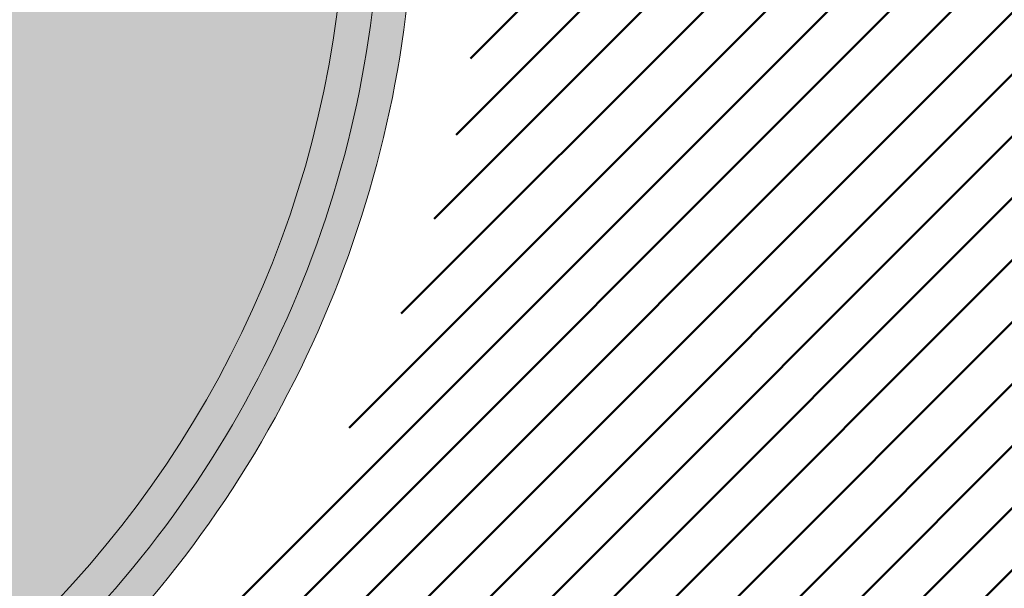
# Model space of a CAD drawing. Extents: x 2931 to 5026, y -2784 to 809.
# Tile 87 of 170: x 3187.07 to 3189.88, y -1660.73 to -1659.11. Entities that reach past the tile are written whole.
import ezdxf

# ---------------------------------------------------------------- set-up
doc = ezdxf.new("R2010")
doc.units = 0
doc.header["$MEASUREMENT"] = 0
doc.layers.add('.', color=7, linetype='Continuous', lineweight=15)
doc.layers.add('PDF_2D - Общий', color=7, linetype='Continuous')
doc.styles.add('TimesNewRomanCyr', font='times.ttf', dxfattribs={"width": 0.4, "height": 1.2})
doc.dimstyles.new('GENPLAN1', dxfattribs={"dimscale": 0.5, "dimtxt": 1.2, "dimasz": 1.2, "dimexe": 1.3, "dimexo": 1.5, "dimgap": 0.5, "dimtad": 1, "dimdec": 1, "dimzin": 0, "dimdsep": 46, "dimtxsty": 'TimesNewRomanCyr', "dimblk1": 'OBLIQUE', "dimblk2": 'OBLIQUE', "dimsah": 1, "dimcen": 1, "dimadec": 0, "dimazin": 0, "dimtfac": 0.75, "dimtdec": 1, "dimtix": 1, "dimtmove": 0, "dimatfit": 3, "dimfxl": 1, "dimtvp": 1.2, "dimtfill": 1, "dimlwd": 0, "dimlwe": 0, "dimarcsym": 0})
pattern_1 = [(45, (0, 0), (-0.08838834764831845, 0.08838834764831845), [])]

# ---------------------------------------------------------------- blocks, each defined once
blk = doc.blocks.new('_Oblique')
at = {"color": 0, "linetype": 'ByBlock', "lineweight": -2}
blk.add_line((-0.5, -0.5), (0.5, 0.5), dxfattribs=at)
blk = doc.blocks.new('*D117')
at = {"color": 0, "lineweight": 0, "transparency": 16777216}
for p, q in [((3272.292399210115, -1682.023382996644), (3274.873338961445, -1684.604322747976)), ((3272.017769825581, -1682.298012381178), (3274.598709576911, -1684.87895213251)), ((3274.413719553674, -1684.144703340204), (3274.837983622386, -1683.720439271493)), ((3274.139090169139, -1684.419332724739), (3274.413719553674, -1684.144703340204)), ((3274.139090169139, -1684.419332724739), (3273.714826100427, -1684.84359679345))]:
    blk.add_line(p, q, dxfattribs=at)
at = {"layer": 'Defpoints', "color": 0, "linetype": 'ByBlock', "lineweight": 50, "transparency": 16777216}
for p in [(3113.118925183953, -1522.84990897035), (3112.844295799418, -1523.124538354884)]:
    blk.add_point(p, dxfattribs=at)
at = {"color": 0, "linetype": 'ByBlock', "lineweight": 0, "transparency": 16777216, "xscale": 0.6, "yscale": 0.6, "zscale": 0.6}
for p, rotation in [((3274.413719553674, -1684.144703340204), 224.9999999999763), ((3274.139090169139, -1684.419332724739), 44.99999999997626)]:
    blk.add_blockref('_Oblique', p, dxfattribs=dict(at, rotation=rotation))
at = {"color": 0, "linetype": 'ByBlock', "lineweight": 50, "transparency": 16777216, "insert": (3273.666799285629, -1683.672412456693), "char_height": 1.2, "attachment_point": 5, "rotation": 44.99999999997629, "style": 'TimesNewRomanCyr', "bg_fill": 3, "box_fill_scale": 1.25, "bg_fill_color": 256, "bg_fill_true_color": 13158600, "bg_fill_transparency": 0}
blk.add_mtext('0.4', dxfattribs=at)
at = {"layer": 'Defpoints', "color": 0, "linetype": 'ByBlock', "lineweight": 50, "transparency": 16777216}
blk.add_point((3274.413719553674, -1684.144703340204), dxfattribs=at)
blk = doc.blocks.new('*D264')
at = {"color": 0, "lineweight": 0, "transparency": 16777216}
for p in [(3189.36780453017, -1662.304744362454), (3202.589761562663, -1673.932293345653)]:
    blk.add_line(p, (3191.899589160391, -1664.531226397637), dxfattribs=at)
at = {"layer": 'Defpoints', "color": 0, "linetype": 'ByBlock', "lineweight": 50, "transparency": 16777216}
for p in [(3191.899589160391, -1664.531226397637), (3202.589761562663, -1673.932293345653)]:
    blk.add_point(p, dxfattribs=at)
at = {"color": 0, "linetype": 'ByBlock', "lineweight": 0, "transparency": 16777216, "xscale": 0.6, "yscale": 0.6, "zscale": 0.6, "rotation": 318.6712117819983}
blk.add_blockref('_Oblique', (3191.899589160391, -1664.531226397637), dxfattribs=at)
at = {"color": 0, "linetype": 'ByBlock', "lineweight": 50, "transparency": 16777216, "insert": (3190.752458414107, -1662.374369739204), "char_height": 1.2, "attachment_point": 5, "rotation": 318.6712117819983, "style": 'TimesNewRomanCyr', "bg_fill": 3, "box_fill_scale": 1.25, "bg_fill_color": 256, "bg_fill_true_color": 13158600, "bg_fill_transparency": 0}
blk.add_mtext('R14.2', dxfattribs=at)

msp = doc.modelspace()

# ---------------------------------------------------------------- hatches: boundary and pattern name
at = {"layer": '.', "linetype": 'ByBlock', "lineweight": 50}
h = msp.add_hatch(dxfattribs=at)
h.set_pattern_fill('ANSI31', color=252)
h.set_pattern_definition(pattern_1)
edge = h.paths.add_edge_path()
edge.add_line((3056.579508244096, -1552.571742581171), (3060.468574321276, -1561.784514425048))
edge.add_line((3060.468574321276, -1561.784514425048), (3091.428099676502, -1548.71530551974))
edge.add_arc((3092.594819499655, -1551.479137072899), 2.999999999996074, 59.08883293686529, 112.8864824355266, ccw=False)
edge.add_line((3094.135944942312, -1548.905242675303), (3125.421424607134, -1567.637498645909))
edge.add_arc((3123.880299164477, -1570.21139304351), 3.000000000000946, 6.846905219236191, 59.0888329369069, ccw=False)
edge.add_line((3126.858903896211, -1569.853742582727), (3145.92372928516, -1728.630496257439))
edge.add_line((3145.92372928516, -1728.630496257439), (3153.629677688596, -1792.807610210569))
edge.add_line((3153.629677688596, -1792.807610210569), (3155.627738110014, -1829.886791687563))
edge.add_line((3155.627738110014, -1829.886791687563), (3160.809987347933, -1929.677250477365))
edge.add_arc((3157.814024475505, -1929.832834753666), 2.999999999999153, -86.74722545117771, 2.9727744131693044, ccw=False)
edge.add_line((3157.984247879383, -1932.828001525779), (3050.375705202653, -1938.943685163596))
edge.add_line((3050.375705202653, -1938.943685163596), (3050.943116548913, -1948.927574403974))
edge.add_line((3050.943116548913, -1948.927574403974), (3313.191871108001, -1934.085954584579))
edge.add_line((3313.191871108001, -1934.085954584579), (3312.624459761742, -1924.102065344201))
edge.add_line((3312.624459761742, -1924.102065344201), (3173.95866141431, -1931.920132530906))
edge.add_arc((3173.788438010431, -1928.924965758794), 2.999999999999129, 182.972774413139, 273.2527745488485, ccw=False)
edge.add_line((3170.792475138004, -1929.080550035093), (3164.49681413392, -1808.401511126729))
edge.add_line((3164.49681413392, -1808.401511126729), (3163.4838931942, -1789.746789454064))
edge.add_line((3163.4838931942, -1789.746789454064), (3160.81852438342, -1767.850807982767))
edge.add_arc((3164.480270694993, -1768.183669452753), 3.67684413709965, 91.76941746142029, 174.8059522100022, ccw=False)
edge.add_line((3164.36673985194, -1764.508578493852), (3165.328204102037, -1764.41580848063))
edge.add_line((3165.328204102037, -1764.41580848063), (3157.302999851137, -1682.607566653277))
edge.add_arc((3156.299241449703, -1676.094509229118), 6.589950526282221, 187.8889569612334, 278.7611968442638, ccw=False)
edge.add_line((3149.771658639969, -1676.999003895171), (3140.934979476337, -1603.166915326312))
edge.add_line((3140.934979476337, -1603.166915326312), (3139.504408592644, -1590.505141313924))
edge.add_line((3139.504408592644, -1590.505141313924), (3136.203008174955, -1563.793057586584))
edge.add_arc((3133.224403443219, -1564.150708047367), 3.000000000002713, 6.84690521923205, 59.08883293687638)
edge.add_line((3134.765528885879, -1561.576813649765), (3099.87037971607, -1540.683259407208))
edge.add_arc((3101.693711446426, -1538.024492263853), 3.223907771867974, 157.9186088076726, 235.5584146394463, ccw=False)
edge.add_line((3098.706274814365, -1536.812550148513), (3108.700353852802, -1520.326220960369))
edge.add_arc((3111.264605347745, -1521.883338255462), 3.00000000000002, 58.73218183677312, 148.732181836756, ccw=False)
edge.add_line((3112.821722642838, -1519.319086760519), (3205.618491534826, -1575.669040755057))
edge.add_line((3205.618491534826, -1575.669040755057), (3207.292050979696, -1576.579148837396))
edge.add_line((3207.292050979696, -1576.579148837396), (3243.014474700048, -1589.924592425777))
edge.add_line((3243.014474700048, -1589.924592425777), (3266.942729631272, -1598.799066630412))
edge.add_line((3266.942729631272, -1598.799066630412), (3413.241120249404, -1686.858465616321))
edge.add_line((3413.241120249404, -1686.858465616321), (3418.398145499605, -1678.290788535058))
edge.add_line((3418.398145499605, -1678.290788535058), (3272.099754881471, -1590.231389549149))
edge.add_line((3272.099754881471, -1590.231389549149), (3270.420061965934, -1589.423131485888))
edge.add_line((3270.420061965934, -1589.423131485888), (3212.929790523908, -1568.101228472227))
edge.add_line((3212.929790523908, -1568.101228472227), (3210.80888251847, -1567.121535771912))
edge.add_line((3210.80888251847, -1567.121535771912), (3103.502412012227, -1501.960703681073))
edge.add_arc((3105.05952930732, -1499.39645218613), 2.999999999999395, 149.0720988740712, 238.7321818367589, ccw=False)
edge.add_line((3102.486085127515, -1497.85457506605), (3107.443599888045, -1489.580318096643))
edge.add_line((3107.443599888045, -1489.580318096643), (3098.865452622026, -1484.440727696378))
edge.add_line((3098.865452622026, -1484.440727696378), (3093.95672483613, -1492.633557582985))
edge.add_arc((3091.383280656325, -1491.091680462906), 2.999999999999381, 238.7321818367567, 329.07209887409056, ccw=False)
edge.add_line((3089.826163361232, -1493.655931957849), (3029.258160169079, -1456.876588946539))
edge.add_line((3029.258160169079, -1456.876588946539), (3024.067769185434, -1465.424093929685))
edge.add_line((3024.067769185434, -1465.424093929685), (3099.145714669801, -1511.014461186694))
edge.add_arc((3097.588597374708, -1513.578712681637), 2.999999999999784, -31.267816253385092, 58.732181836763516, ccw=False)
edge.add_line((3100.152848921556, -1515.135829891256), (3084.60404677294, -1540.741504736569))
edge.add_line((3084.60404677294, -1540.741504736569), (3056.579508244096, -1552.571742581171))
h = msp.add_hatch(dxfattribs=at)
h.set_pattern_fill('ANSI31', color=72)
h.set_pattern_definition(pattern_1)
edge = h.paths.add_edge_path()
edge.add_line((3198.64854658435, -1772.84186215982), (3204.228626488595, -1772.211541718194))
edge.add_line((3204.228626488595, -1772.211541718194), (3205.797166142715, -1786.120879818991))
edge.add_line((3205.797166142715, -1786.120879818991), (3240.426562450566, -1782.215137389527))
edge.add_line((3240.426562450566, -1782.215137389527), (3240.44861768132, -1782.410685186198))
edge.add_line((3240.44861768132, -1782.410685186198), (3240.049289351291, -1782.456821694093))
edge.add_line((3240.049289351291, -1782.456821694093), (3241.597948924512, -1796.176200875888))
edge.add_line((3241.597948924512, -1796.176200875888), (3241.996162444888, -1796.131186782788))
edge.add_line((3241.996162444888, -1796.131186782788), (3242.018783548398, -1796.331302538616))
edge.add_line((3242.018783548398, -1796.331302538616), (3164.317276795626, -1805.095014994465))
edge.add_line((3164.317276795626, -1805.095014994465), (3165.502113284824, -1827.671693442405))
edge.add_line((3165.502113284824, -1827.671693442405), (3169.410030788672, -1827.461110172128))
edge.add_line((3169.410030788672, -1827.461110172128), (3168.370118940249, -1808.99312971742))
edge.add_line((3168.370118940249, -1808.99312971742), (3257.968945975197, -1804.35639741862))
edge.add_line((3257.968945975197, -1804.35639741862), (3268.704736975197, -1803.207274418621))
edge.add_line((3268.704736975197, -1803.207274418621), (3270.714068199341, -1802.941323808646))
edge.add_line((3270.714068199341, -1802.941323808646), (3269.535281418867, -1793.430181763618))
edge.add_line((3269.535281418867, -1793.430181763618), (3268.265415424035, -1789.367910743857))
edge.add_line((3268.265415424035, -1789.367910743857), (3268.137689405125, -1776.730590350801))
edge.add_line((3268.137689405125, -1776.730590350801), (3268.591353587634, -1776.739380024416))
edge.add_line((3268.591353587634, -1776.739380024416), (3271.151259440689, -1756.651503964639))
edge.add_line((3271.151259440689, -1756.651503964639), (3253.464385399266, -1678.575218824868))
edge.add_line((3253.464385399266, -1678.575218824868), (3246.166203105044, -1642.943717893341))
edge.add_line((3246.166203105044, -1642.943717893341), (3240.206266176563, -1605.984923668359))
edge.add_line((3240.206266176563, -1605.984923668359), (3243.364342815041, -1590.528663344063))
edge.add_line((3243.364342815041, -1590.528663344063), (3206.455271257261, -1576.124094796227))
edge.add_line((3206.455271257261, -1576.124094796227), (3113.046281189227, -1522.808445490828))
edge.add_line((3113.046281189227, -1522.808445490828), (3101.14519328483, -1541.432807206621))
edge.add_line((3101.14519328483, -1541.432807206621), (3134.765528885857, -1561.576813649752))
edge.add_arc((3133.22440344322, -1564.150708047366), 3.000000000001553, 6.849462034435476, 59.088832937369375, ccw=False)
edge.add_line((3136.202992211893, -1563.792924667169), (3146.943135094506, -1653.222730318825))
edge.add_line((3146.943135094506, -1653.222730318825), (3222.727371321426, -1644.063239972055))
edge.add_arc((3223.040655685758, -1647.949911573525), 3.899277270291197, 6.922887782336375, 94.60835138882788, ccw=False)
edge.add_arc((3223.040740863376, -1647.949941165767), 3.899196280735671, -81.47081594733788, 6.923470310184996, ccw=False)
edge.add_line((3223.619042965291, -1651.806014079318), (3196.190003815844, -1655.121177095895))
edge.add_arc((3198.473142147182, -1672.682791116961), 17.70940449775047, 97.40732442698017, 105.2026607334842)
edge.add_arc((3203.298833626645, -1690.430110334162), 36.10110462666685, 105.2072041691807, 108.1649889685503)
edge.add_arc((3188.026555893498, -1642.727951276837), 13.9895464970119, 277.1896508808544, 286.6895548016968, ccw=False)
edge.add_line((3189.777404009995, -1656.607502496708), (3187.842487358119, -1656.841381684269))
edge.add_arc((3184.99443761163, -1658.696363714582), 3.398874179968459, 6.9207488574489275, 33.07686530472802, ccw=False)
edge.add_arc((3184.993523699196, -1658.69677596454), 3.399831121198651, -83.07989968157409, 6.925789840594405, ccw=False)
edge.add_arc((3184.99346771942, -1658.696460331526), 3.400151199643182, 163.5011670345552, 276.9203959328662, ccw=False)
edge.add_line((3181.733315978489, -1657.730831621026), (3147.972979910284, -1661.805289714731))
edge.add_line((3147.972979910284, -1661.805289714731), (3149.771658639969, -1676.999003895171))
edge.add_arc((3156.299241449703, -1676.094509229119), 6.589950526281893, 187.88895696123, 278.7611968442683)
edge.add_line((3157.302999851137, -1682.607566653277), (3156.287946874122, -1672.260203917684))
edge.add_arc((3165.559726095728, -1672.702411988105), 9.282318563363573, 100.07270603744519, 177.2694053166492, ccw=False)
edge.add_line((3163.936269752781, -1663.563165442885), (3168.630711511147, -1663.09359350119))
edge.add_arc((3169.037464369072, -1672.297222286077), 9.212612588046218, 9.79482017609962, 92.53053086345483, ccw=False)
edge.add_line((3178.11578730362, -1670.729968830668), (3178.310066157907, -1672.672228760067))
edge.add_line((3178.310066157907, -1672.672228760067), (3182.539779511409, -1679.443903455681))
edge.add_line((3182.539779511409, -1679.443903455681), (3183.799722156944, -1692.286285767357))
edge.add_line((3183.799722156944, -1692.286285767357), (3187.002343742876, -1691.965936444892))
edge.add_line((3187.002343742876, -1691.965936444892), (3189.210950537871, -1714.886238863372))
edge.add_line((3189.210950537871, -1714.886238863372), (3186.060597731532, -1715.201359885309))
edge.add_line((3186.060597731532, -1715.201359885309), (3186.254695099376, -1717.141805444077))
edge.add_line((3186.254695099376, -1717.141805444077), (3183.233715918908, -1722.304679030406))
edge.add_arc((3187.73220544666, -1721.857132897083), 4.520697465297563, 185.6815518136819, 272.2770185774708)
edge.add_line((3187.911817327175, -1726.374260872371), (3193.870304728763, -1725.778249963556))
edge.add_arc((3192.734762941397, -1721.213392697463), 4.703974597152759, 283.9692133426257, 366.943481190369)
edge.add_line((3197.404238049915, -1720.644728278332), (3197.262375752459, -1719.365448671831))
edge.add_line((3197.262375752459, -1719.365448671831), (3193.661081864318, -1717.879078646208))
edge.add_line((3193.661081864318, -1717.879078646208), (3192.899904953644, -1710.493109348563))
edge.add_line((3192.899904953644, -1710.493109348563), (3189.682132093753, -1710.814974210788))
edge.add_line((3189.682132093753, -1710.814974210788), (3185.735106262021, -1671.355455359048))
edge.add_line((3185.735106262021, -1671.355455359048), (3188.844983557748, -1671.044382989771))
edge.add_line((3188.844983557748, -1671.044382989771), (3188.789684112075, -1670.436909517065))
edge.add_arc((3202.589761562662, -1673.932293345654), 14.23586477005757, 99.41612415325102, 165.7866270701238, ccw=False)
edge.add_line((3200.260722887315, -1659.888240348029), (3222.923904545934, -1657.621305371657))
edge.add_arc((3223.460798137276, -1670.595722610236), 12.98552106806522, 5.712137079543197, 92.3696013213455, ccw=False)
edge.add_line((3236.381839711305, -1669.303266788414), (3237.467507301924, -1680.175342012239))
edge.add_line((3237.467507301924, -1680.175342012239), (3245.489102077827, -1760.369463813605))
edge.add_arc((3232.636911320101, -1760.990893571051), 12.86720568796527, -83.64731502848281, 2.7682123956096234, ccw=False)
edge.add_line((3234.060644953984, -1773.77908987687), (3215.68325286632, -1775.617329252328))
edge.add_arc((3214.378686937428, -1762.897090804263), 12.78696048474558, 185.7956058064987, 275.8556841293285, ccw=False)
edge.add_line((3201.657087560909, -1764.188318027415), (3199.058106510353, -1738.113761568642))
edge.add_arc((3194.432319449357, -1738.576466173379), 4.648870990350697, 5.712137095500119, 93.3895282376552)
edge.add_line((3194.157459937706, -1733.935727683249), (3187.347289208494, -1734.627366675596))
edge.add_arc((3187.957506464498, -1738.984328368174), 4.399486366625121, 97.97273957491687, 185.7133964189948)
edge.add_line((3183.579875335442, -1739.422307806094), (3184.27298960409, -1746.350795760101))
edge.add_line((3184.27298960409, -1746.350795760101), (3184.892601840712, -1746.84194319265))
edge.add_line((3184.892601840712, -1746.84194319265), (3197.794868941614, -1745.614976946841))
edge.add_line((3197.794868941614, -1745.614976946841), (3199.787466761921, -1766.345835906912))
edge.add_arc((3189.185059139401, -1767.471623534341), 10.66200943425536, -84.22149646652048, 6.061084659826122, ccw=False)
edge.add_line((3190.258542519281, -1778.079454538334), (3179.89345328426, -1779.128373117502))
edge.add_arc((3178.567549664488, -1766.175993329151), 13.02006768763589, 184.5809880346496, 275.8448699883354, ccw=False)
edge.add_line((3165.58907542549, -1767.215882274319), (3165.328204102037, -1764.41580848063))
edge.add_line((3165.328204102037, -1764.41580848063), (3164.846212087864, -1764.462315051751))
edge.add_line((3164.846212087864, -1764.462315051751), (3167.773249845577, -1790.409524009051))
edge.add_line((3167.773249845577, -1790.409524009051), (3200.231651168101, -1786.748496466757))
edge.add_line((3200.231651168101, -1786.748496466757), (3198.64854658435, -1772.84186215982))
at = {"lineweight": 40, "true_color": 0x7d7d7d}
h = msp.add_hatch(color=8, dxfattribs=at)
h.dxf.hatch_style = 1
h.paths.add_polyline_path([(3149.771658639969, -1676.999003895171), (3147.950521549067, -1661.615580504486), (3156.921480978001, -1660.528572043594), (3156.921437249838, -1660.528211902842), (3182.028230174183, -1657.493756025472, 0.1273604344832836), (3181.816666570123, -1659.082338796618, 0.4142402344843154), (3185.379045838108, -1661.873297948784, 0.1212819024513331), (3186.809641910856, -1661.331274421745), (3186.8012619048, -1661.247497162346), (3186.803950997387, -1661.217981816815, -0.1261586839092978), (3185.367486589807, -1661.778097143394, -0.414239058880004), (3181.911966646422, -1659.070767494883, -0.1559367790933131), (3182.266642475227, -1657.213123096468), (3179.813495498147, -1657.50962342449), (3179.737151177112, -1656.876711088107), (3179.935498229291, -1656.852728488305), (3179.923510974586, -1656.753449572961), (3179.725097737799, -1656.777440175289), (3179.673870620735, -1656.355538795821), (3179.872565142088, -1656.331514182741), (3179.860577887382, -1656.232235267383), (3179.661817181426, -1656.25626788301), (3179.58547286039, -1655.623355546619), (3182.045568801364, -1655.326011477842, -0.1561496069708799), (3181.257465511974, -1653.609842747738, -0.4142388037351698), (3183.959880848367, -1650.160308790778, -0.4142388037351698), (3187.409283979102, -1652.862891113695, -0.1563518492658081), (3187.05362146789, -1654.720705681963), (3189.513221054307, -1654.423421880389), (3189.537327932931, -1654.621963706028), (3189.58956537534, -1655.056334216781), (3189.390515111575, -1655.080401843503), (3189.402568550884, -1655.179672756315), (3189.601618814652, -1655.155605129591), (3189.652845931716, -1655.577506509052), (3189.45379566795, -1655.601574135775), (3189.46584910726, -1655.700845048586), (3189.664899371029, -1655.67677742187), (3189.741243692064, -1656.309689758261), (3187.288096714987, -1656.60619008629, -0.1557464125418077), (3188.07470491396, -1658.32248998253, -0.2317036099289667), (3187.178437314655, -1660.901362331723), (3187.32672732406, -1660.88652929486, 0.2221933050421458), (3188.170004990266, -1658.310918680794, 0.1408534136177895), (3187.480835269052, -1656.68362301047), (3189.75280077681, -1656.409020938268, 0.04141170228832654), (3191.984219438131, -1655.937369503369, -0.01287528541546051), (3193.771172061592, -1655.401624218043, -0.0341105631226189), (3196.164904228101, -1654.922755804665), (3223.592156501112, -1651.607809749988, 0.4058007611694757), (3226.712962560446, -1647.504025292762, 0.4021253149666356), (3222.74735845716, -1644.262282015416), (3146.949978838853, -1653.42334734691)])
h.paths.add_polyline_path([(3151.342148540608, -1658.785049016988), (3150.956934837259, -1655.608319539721), (3165.631150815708, -1653.834791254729), (3165.961131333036, -1656.564922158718), (3178.236302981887, -1655.08132507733, 0.2107848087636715), (3180.631489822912, -1652.021816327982), (3180.733321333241, -1651.512327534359, -0.1928085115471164), (3181.87114312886, -1649.857415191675), (3193.623617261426, -1648.436981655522, -0.2075606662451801), (3194.978970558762, -1648.868158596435, 0.1744475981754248), (3198.176770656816, -1649.647898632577), (3222.975688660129, -1646.652184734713, -0.3945143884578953), (3224.333546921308, -1647.792177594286, -0.3948514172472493), (3223.28644252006, -1649.224381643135), (3195.878103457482, -1652.539952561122, 0.05745828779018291), (3192.155797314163, -1653.600500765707, -0.05072584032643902), (3189.501167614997, -1654.324150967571), (3187.228705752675, -1654.598813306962, 0.1412550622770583), (3187.510043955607, -1652.850656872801, 0.4142343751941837), (3183.947664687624, -1650.059697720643, 0.4141757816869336), (3181.156705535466, -1653.622076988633, 0.1269035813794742), (3181.739940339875, -1655.111133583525)], flags=16)
h.paths.add_polyline_path([(3151.516596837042, -1658.562510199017), (3151.179596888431, -1655.782864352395), (3156.273529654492, -1655.167221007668), (3156.609536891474, -1657.946987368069)], flags=0)
h.paths.add_polyline_path([(3156.708813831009, -1657.934983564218), (3156.372806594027, -1655.155217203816), (3165.456703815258, -1654.057340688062), (3165.786684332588, -1656.787471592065), (3178.297140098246, -1655.275407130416, 0.21297877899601), (3180.826739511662, -1652.066004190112), (3180.929256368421, -1651.55386345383, -0.187739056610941), (3181.943402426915, -1650.050160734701), (3193.645738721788, -1648.635764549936, -0.2095187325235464), (3194.856767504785, -1649.02734889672, 0.1751279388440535), (3198.199388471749, -1649.846621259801), (3222.992741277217, -1646.851532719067, -0.3928100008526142), (3224.135005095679, -1647.816284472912, -0.3931683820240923), (3223.255485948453, -1649.026671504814), (3195.849529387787, -1652.341953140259, 0.05746184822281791), (3192.081367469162, -1653.414767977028, -0.05062385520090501), (3189.473089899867, -1654.126091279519), (3187.542640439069, -1654.359428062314, 0.1148720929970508), (3187.70858578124, -1652.826549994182, 0.4142371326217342), (3183.923557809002, -1649.861155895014, 0.4141819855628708), (3180.958163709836, -1653.646183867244, 0.102348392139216), (3181.397646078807, -1654.951024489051)], flags=0)
h.paths.add_polyline_path([(3158.680883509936, -1657.998796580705), (3163.644760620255, -1657.398854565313), (3163.908447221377, -1659.582995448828), (3158.944570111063, -1660.182937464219)], flags=16)
h.paths.add_polyline_path([(3159.090050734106, -1658.050101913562), (3163.259430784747, -1657.543857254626), (3163.499286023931, -1659.531739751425), (3159.329905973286, -1660.03798441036)], flags=0)
h.paths.add_polyline_path([(3158.257985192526, -1654.499255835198), (3158.245931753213, -1654.399984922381), (3157.993802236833, -1652.315175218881), (3162.957679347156, -1651.715233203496), (3163.020959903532, -1652.236405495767), (3162.821413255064, -1652.260533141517), (3162.833466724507, -1652.359804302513), (3163.032516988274, -1652.335736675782), (3163.083744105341, -1652.757638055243), (3162.884693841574, -1652.781705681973), (3162.896747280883, -1652.880976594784), (3163.09579754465, -1652.856908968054), (3163.146528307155, -1653.278870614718), (3162.947974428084, -1653.302878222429), (3162.960027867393, -1653.40214913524), (3163.158581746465, -1653.378141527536), (3163.221862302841, -1653.899313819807)], flags=0)
h.paths.add_polyline_path([(3162.947974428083, -1653.302878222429), (3162.897243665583, -1652.880916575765), (3163.09579754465, -1652.856908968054), (3163.146528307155, -1653.278870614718)], flags=0)
h.paths.add_polyline_path([(3162.885190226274, -1652.781645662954), (3162.833963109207, -1652.359744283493), (3163.032516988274, -1652.335736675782), (3163.083744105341, -1652.757638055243)], flags=0)
h.paths.add_polyline_path([(3166.048354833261, -1656.453647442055), (3165.736454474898, -1653.872422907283), (3165.670656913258, -1653.326372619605), (3165.868714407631, -1653.302425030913), (3165.856660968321, -1653.203154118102), (3165.658603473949, -1653.227101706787), (3165.592309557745, -1652.681111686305), (3165.790367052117, -1652.657164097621), (3165.778313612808, -1652.55789318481), (3165.580256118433, -1652.581840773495), (3165.514458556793, -1652.035790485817), (3165.71201966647, -1652.011902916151), (3165.69996622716, -1651.912632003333), (3165.502405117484, -1651.936519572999), (3165.424554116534, -1651.291198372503), (3177.3378591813, -1649.851337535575), (3177.415710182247, -1650.496658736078), (3177.217646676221, -1650.520556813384), (3177.229700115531, -1650.619827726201), (3177.427763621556, -1650.595929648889), (3177.493561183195, -1651.141979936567), (3177.295994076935, -1651.165818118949), (3177.308047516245, -1651.265089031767), (3177.505614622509, -1651.241250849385), (3177.571908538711, -1651.787240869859), (3177.374341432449, -1651.811079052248), (3177.386394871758, -1651.910349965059), (3177.583961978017, -1651.886511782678), (3177.961659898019, -1655.013786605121)], flags=0)
h.paths.add_polyline_path([(3166.236344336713, -1656.330188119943), (3171.894786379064, -1655.643142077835), (3171.593827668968, -1653.164476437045), (3171.792383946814, -1653.14048868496), (3172.094093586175, -1655.625338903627), (3177.751046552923, -1654.93847366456), (3177.457196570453, -1652.506159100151), (3176.960841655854, -1652.566174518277), (3176.948788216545, -1652.466903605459), (3177.445202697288, -1652.406880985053), (3177.307273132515, -1651.26518246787), (3177.307054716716, -1651.265208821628), (3177.373348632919, -1651.811198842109), (3177.571908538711, -1651.787240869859), (3177.505614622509, -1651.241250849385), (3177.307273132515, -1651.26518246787), (3177.373239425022, -1651.811212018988), (3177.373348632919, -1651.811198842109), (3177.307054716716, -1651.265208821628), (3177.295077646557, -1651.16592869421), (3177.295001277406, -1651.16593790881), (3177.229203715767, -1650.619887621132), (3177.151646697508, -1649.977003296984), (3174.471037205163, -1650.30000938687), (3174.770712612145, -1652.780543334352), (3174.572156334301, -1652.804531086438), (3174.566123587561, -1652.75484599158), (3174.270820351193, -1650.32275826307), (3168.514594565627, -1651.021677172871), (3168.813956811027, -1653.499618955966), (3168.615503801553, -1653.524461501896), (3168.315836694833, -1651.04248614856), (3165.63642845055, -1651.366308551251)], flags=0)
h.paths.add_polyline_path([(3165.736454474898, -1653.872422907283), (3165.670656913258, -1653.326372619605), (3165.869210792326, -1653.302365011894), (3165.935008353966, -1653.848415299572)], flags=0)
h.paths.add_polyline_path([(3165.658603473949, -1653.227101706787), (3165.592309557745, -1652.681111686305), (3165.790863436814, -1652.657104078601), (3165.857157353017, -1653.203094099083)], flags=0)
h.paths.add_polyline_path([(3166.040480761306, -1653.887436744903), (3166.028258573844, -1653.786776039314), (3166.528620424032, -1653.726326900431), (3166.540806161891, -1653.826687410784)], flags=0)
h.paths.add_polyline_path([(3165.580256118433, -1652.581840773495), (3165.514458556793, -1652.035790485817), (3165.713012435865, -1652.011782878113), (3165.778809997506, -1652.55783316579)], flags=0)
h.paths.add_polyline_path([(3167.033189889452, -1653.766902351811), (3167.021033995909, -1653.666787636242), (3167.521395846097, -1653.606338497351), (3167.533515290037, -1653.706153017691)], flags=0)
h.paths.add_polyline_path([(3168.024906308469, -1653.646488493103), (3168.012816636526, -1653.54691917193), (3168.510200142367, -1653.486829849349), (3168.522253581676, -1653.58610076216)], flags=0)
h.paths.add_polyline_path([(3168.514594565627, -1651.021677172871), (3168.512611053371, -1651.021918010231), (3168.807914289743, -1653.454005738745), (3168.808438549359, -1653.453942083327)], flags=0)
h.paths.add_polyline_path([(3169.018638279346, -1653.526081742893), (3169.006584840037, -1653.426810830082), (3169.502975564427, -1653.36684144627), (3169.51502900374, -1653.466112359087)], flags=0)
h.paths.add_polyline_path([(3170.01141370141, -1653.406093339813), (3169.999360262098, -1653.306822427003), (3170.495750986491, -1653.24685304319), (3170.507804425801, -1653.346123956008)], flags=0)
h.paths.add_polyline_path([(3171.004189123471, -1653.286104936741), (3170.992135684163, -1653.18683402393), (3171.488526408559, -1653.12686464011), (3171.500579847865, -1653.226135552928)], flags=0)
h.paths.add_polyline_path([(3171.996964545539, -1653.166116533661), (3171.98491110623, -1653.06684562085), (3172.48130183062, -1653.006876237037), (3172.493355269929, -1653.106147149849)], flags=0)
h.paths.add_polyline_path([(3172.989739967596, -1653.046128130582), (3172.977686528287, -1652.946857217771), (3173.474077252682, -1652.886887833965), (3173.486130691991, -1652.986158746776)], flags=0)
h.paths.add_polyline_path([(3173.98251538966, -1652.926139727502), (3173.970461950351, -1652.826868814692), (3174.466852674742, -1652.766899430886), (3174.478906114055, -1652.866170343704)], flags=0)
h.paths.add_polyline_path([(3174.975290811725, -1652.80615132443), (3174.963237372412, -1652.706880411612), (3175.45962809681, -1652.646911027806), (3175.47168153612, -1652.746181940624)], flags=0)
h.paths.add_polyline_path([(3175.968066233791, -1652.686162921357), (3175.956012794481, -1652.586892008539), (3176.452397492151, -1652.526872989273), (3176.46445093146, -1652.626143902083)], flags=0)
h.paths.add_polyline_path([(3181.859089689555, -1649.758144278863), (3181.847036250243, -1649.658873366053), (3182.043109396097, -1649.635175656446), (3182.040094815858, -1649.610347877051), (3181.844519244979, -1649.633995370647), (3181.82041236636, -1649.435453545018), (3182.015987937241, -1649.411806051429), (3182.012975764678, -1649.386998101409), (3181.817399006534, -1649.410635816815), (3181.805345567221, -1649.311364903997), (3193.718650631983, -1647.871504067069), (3193.730704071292, -1647.970774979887), (3193.52966704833, -1647.99507263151), (3193.532681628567, -1648.01990041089), (3193.733717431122, -1647.99559270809), (3193.757824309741, -1648.194134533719), (3193.556788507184, -1648.218442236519), (3193.559800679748, -1648.24325018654), (3193.760341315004, -1648.219012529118), (3193.772394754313, -1648.318283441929)], flags=0)
h.paths.add_polyline_path([(3181.859089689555, -1649.758144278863), (3181.847036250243, -1649.658873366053), (3193.760341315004, -1648.219012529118), (3193.772394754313, -1648.318283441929)], flags=0)
h.paths.add_polyline_path([(3181.844519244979, -1649.633995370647), (3181.82041236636, -1649.435453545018), (3182.018966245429, -1649.411445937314), (3182.043073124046, -1649.609987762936)], flags=0)
h.paths.add_polyline_path([(3193.559270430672, -1648.218142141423), (3193.535163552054, -1648.019600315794), (3193.733717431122, -1647.99559270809), (3193.757824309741, -1648.194134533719)], flags=0)
h.paths.add_polyline_path([(3196.141790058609, -1654.724093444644), (3196.181002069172, -1654.719332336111), (3196.129774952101, -1654.297430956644), (3196.329321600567, -1654.273303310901), (3196.317268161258, -1654.174032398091), (3196.117721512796, -1654.198160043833), (3196.066990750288, -1653.776198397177), (3196.266041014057, -1653.752130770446), (3196.253987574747, -1653.652859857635), (3196.054937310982, -1653.676927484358), (3196.003710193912, -1653.255026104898), (3196.20276045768, -1653.230958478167), (3196.19070701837, -1653.131687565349), (3195.991656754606, -1653.155755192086), (3195.940925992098, -1652.733793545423), (3195.901713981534, -1652.738554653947), (3195.889660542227, -1652.639283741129), (3205.817414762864, -1651.439399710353), (3205.880695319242, -1651.96057200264), (3205.68213541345, -1651.98452997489), (3205.630913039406, -1651.562667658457), (3196.13947987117, -1652.709785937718), (3196.380548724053, -1654.695204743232), (3205.870989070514, -1653.548206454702), (3205.820253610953, -1653.126205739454), (3206.018813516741, -1653.102247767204), (3206.081597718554, -1653.623480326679), (3196.153843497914, -1654.823364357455)], flags=0)
h.paths.add_polyline_path([(3196.117721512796, -1654.198160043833), (3196.066990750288, -1653.776198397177), (3196.26554462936, -1653.752190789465), (3196.31627539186, -1654.174152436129)], flags=0)
h.paths.add_polyline_path([(3196.054937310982, -1653.676927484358), (3196.003710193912, -1653.255026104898), (3196.202264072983, -1653.231018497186), (3196.253491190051, -1653.652919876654)], flags=0)
h.paths.add_polyline_path([(3198.449823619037, -1649.515672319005), (3198.387039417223, -1648.99443975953), (3198.586592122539, -1648.970361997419), (3198.574538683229, -1648.871091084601), (3198.374985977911, -1648.89516884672), (3198.324255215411, -1648.473207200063), (3198.523311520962, -1648.449189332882), (3198.511258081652, -1648.349918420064), (3198.312201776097, -1648.373936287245), (3198.260974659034, -1647.952034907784), (3198.460030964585, -1647.928017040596), (3198.447977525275, -1647.828746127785), (3198.248921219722, -1647.852763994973), (3198.186137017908, -1647.331531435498), (3220.027146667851, -1644.691792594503), (3220.291131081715, -1646.8758973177)], flags=16)
h.paths.add_polyline_path([(3198.447481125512, -1647.828806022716), (3198.248921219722, -1647.852763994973), (3198.19819045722, -1647.430802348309), (3209.911750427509, -1646.015094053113), (3209.910984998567, -1646.008790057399), (3198.396750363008, -1647.406844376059)], flags=0)
h.paths.add_polyline_path([(3198.438266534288, -1649.416341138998), (3198.387039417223, -1648.99443975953), (3198.585599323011, -1648.970481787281), (3198.636826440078, -1649.392383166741)], flags=0)
h.paths.add_polyline_path([(3198.374985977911, -1648.89516884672), (3198.324255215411, -1648.473207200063), (3198.522815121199, -1648.449249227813), (3198.573545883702, -1648.871210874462)], flags=16)
h.paths.add_polyline_path([(3198.312201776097, -1648.373936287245), (3198.260974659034, -1647.952034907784), (3198.459534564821, -1647.928076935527), (3198.510761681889, -1648.349978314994)], flags=16)
h.paths.add_polyline_path([(3208.901576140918, -1652.649222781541), (3208.865564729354, -1652.351391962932), (3209.064416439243, -1652.327348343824), (3209.055376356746, -1652.252895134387), (3208.856574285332, -1652.2769327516), (3208.832566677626, -1652.078378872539), (3209.0312694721, -1652.054353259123), (3209.022229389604, -1651.979900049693), (3208.823576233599, -1652.0039196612), (3208.787564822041, -1651.706088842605), (3220.700863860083, -1650.266178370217), (3220.736875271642, -1650.564009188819), (3220.538023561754, -1650.588052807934), (3220.547063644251, -1650.662506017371), (3220.745865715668, -1650.638468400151), (3220.769873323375, -1650.837022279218), (3220.571170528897, -1650.861047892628), (3220.580210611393, -1650.935501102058), (3220.778863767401, -1650.91148149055), (3220.814875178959, -1651.209312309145)], flags=0)
h.paths.add_polyline_path([(3208.856574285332, -1652.2769327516), (3208.832566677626, -1652.078378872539), (3209.031120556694, -1652.054371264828), (3209.055128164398, -1652.252925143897)], flags=0)
h.paths.add_polyline_path([(3210.089786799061, -1647.479309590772), (3210.038807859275, -1647.057378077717), (3210.237957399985, -1647.033298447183), (3210.225903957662, -1646.934027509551), (3210.026804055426, -1646.958101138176), (3209.975825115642, -1646.53616962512), (3210.174676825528, -1646.512126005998), (3210.162623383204, -1646.412855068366), (3209.96382131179, -1646.436892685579), (3209.912842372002, -1646.014961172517), (3210.11139625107, -1645.990953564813), (3219.640311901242, -1644.833955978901), (3219.882019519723, -1646.824635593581), (3210.353103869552, -1647.981633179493), (3210.289184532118, -1647.455199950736)], flags=0)
h.paths.add_polyline_path([(3210.089786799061, -1647.479309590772), (3210.038807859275, -1647.057378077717), (3210.237361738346, -1647.033370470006), (3210.28834067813, -1647.455301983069)], flags=0)
h.paths.add_polyline_path([(3210.026804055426, -1646.958101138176), (3209.975825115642, -1646.53616962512), (3210.174378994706, -1646.51216201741), (3210.225357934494, -1646.934093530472)], flags=0)
h.paths.add_polyline_path([(3220.571319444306, -1650.861029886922), (3220.5473118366, -1650.662476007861), (3220.745865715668, -1650.638468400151), (3220.769873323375, -1650.837022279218)], flags=0)
h.paths.add_polyline_path([(3226.023072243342, -1647.5898062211, -0.3857639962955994), (3223.699042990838, -1650.876292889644), (3223.69926124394, -1650.876266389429, 0.3857442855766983), (3226.023072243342, -1647.5898062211, 0.3831585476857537), (3223.007289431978, -1644.954498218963, 0.00985782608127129), (3222.887999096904, -1644.958526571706, -0.3946187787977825)], flags=16)
edge = h.paths.add_edge_path(flags=16)
edge.add_arc((3223.048115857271, -1647.951020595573), 3.096805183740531, 6.922875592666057, 93.25054612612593)
edge.add_arc((3223.048314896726, -1647.951743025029), 3.097537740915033, 93.25346416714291, 96.95263779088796)
edge.add_line((3222.673361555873, -1644.876982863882), (3222.685464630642, -1644.976247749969))
edge.add_line((3222.685464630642, -1644.976247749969), (3222.709533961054, -1645.174894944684))
edge.add_line((3222.709533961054, -1645.174894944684), (3222.709385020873, -1645.174912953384))
edge.add_line((3222.709385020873, -1645.174912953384), (3222.673307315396, -1644.876536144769))
edge.add_line((3222.673307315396, -1644.876536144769), (3222.87170023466, -1644.852447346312))
edge.add_line((3222.87170023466, -1644.852447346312), (3222.872519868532, -1644.859197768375))
edge.add_arc((3223.048115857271, -1647.951020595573), 3.096805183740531, 6.9228755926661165, 93.25054612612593, ccw=False)
edge.add_arc((3223.048170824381, -1647.951062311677), 3.09675564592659, -83.16853328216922, 6.923764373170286, ccw=False)
edge.add_line((3223.416527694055, -1651.025832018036), (3223.416528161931, -1651.025835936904))
edge.add_spline(control_points=[(3223.416528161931, -1651.025835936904), (3223.418166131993, -1651.025637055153), (3223.419804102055, -1651.025438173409), (3223.42139243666, -1651.025245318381)], knot_values=[0, 0, 0, 0, 1, 1, 1, 1], degree=3, periodic=0)
edge.add_arc((3223.048170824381, -1647.951062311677), 3.09675564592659, 276.9237675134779, 366.9237643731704)
h.paths.add_polyline_path([(3223.367905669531, -1650.623311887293), (3223.31989045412, -1650.226204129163), (3223.518444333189, -1650.202196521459), (3223.5664595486, -1650.599304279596)], flags=0)
h.paths.add_polyline_path([(3223.307338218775, -1650.122410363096), (3223.272581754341, -1649.834500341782, 0.4143712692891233), (3224.930706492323, -1647.719217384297, 0.383963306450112), (3223.013347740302, -1646.048494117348, 0.02596744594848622), (3222.816586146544, -1646.061958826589), (3222.782563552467, -1645.780507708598), (3222.981117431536, -1645.756500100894), (3223.004347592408, -1645.948651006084, -0.3850118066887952), (3225.029977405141, -1647.707163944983, -0.3853313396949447), (3223.481934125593, -1649.8998428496), (3223.505892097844, -1650.098402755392)], flags=16)
h.paths.add_polyline_path([(3222.76995247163, -1645.675814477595), (3222.721937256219, -1645.278706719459), (3222.920491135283, -1645.254699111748), (3222.968506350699, -1645.651806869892)], flags=16)
h = msp.add_hatch(color=8, dxfattribs=at)
h.dxf.hatch_style = 1
h.paths.add_polyline_path([(3182.266642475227, -1657.213123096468), (3179.813495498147, -1657.50962342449), (3179.737151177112, -1656.876711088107), (3179.935498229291, -1656.852728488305), (3179.923510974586, -1656.753449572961), (3179.725097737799, -1656.777440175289), (3179.673870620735, -1656.355538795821), (3179.872565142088, -1656.331514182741), (3179.860577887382, -1656.232235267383), (3179.661817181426, -1656.25626788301), (3179.58547286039, -1655.623355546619), (3182.045568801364, -1655.326011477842, -0.15614960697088), (3181.257465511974, -1653.609842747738, -0.4142388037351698), (3183.959880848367, -1650.160308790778, -0.4142388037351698), (3187.409283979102, -1652.862891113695, -0.1563518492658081), (3187.05362146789, -1654.720705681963), (3189.513221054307, -1654.423421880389), (3189.537327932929, -1654.621963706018), (3189.58956537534, -1655.056334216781), (3189.390515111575, -1655.080401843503), (3189.402568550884, -1655.179672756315), (3189.601618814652, -1655.155605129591), (3189.652845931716, -1655.577506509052), (3189.45379566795, -1655.601574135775), (3189.46584910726, -1655.700845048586), (3189.664899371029, -1655.67677742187), (3189.741243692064, -1656.309689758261), (3187.288096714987, -1656.60619008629, -0.1557464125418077), (3188.07470491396, -1658.32248998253, -0.4142390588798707), (3185.367486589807, -1661.778097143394, -0.414239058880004), (3181.911966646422, -1659.070767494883, -0.1559367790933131)])
h.paths.add_polyline_path([(3185.234900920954, -1660.681986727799, -0.4501659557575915), (3182.993273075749, -1658.696601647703, -0.05209292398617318), (3183.036332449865, -1658.284006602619, -0.9010687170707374), (3186.993194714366, -1658.696601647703, -0.3791939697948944)], flags=16)
h.paths.add_polyline_path([(3186.993332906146, -1658.696606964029, -1), (3182.993283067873, -1658.696606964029, -1)], flags=16)
edge = h.paths.add_edge_path(flags=0)
edge.add_arc((3184.993455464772, -1658.69672250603), 1.899892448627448, -83.07381240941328, 0, ccw=False)
edge.add_spline(control_points=[(3185.222351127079, -1660.582776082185), (3185.222351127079, -1660.582776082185), (3185.222847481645, -1660.582715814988), (3185.222847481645, -1660.582715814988)], knot_values=[0, 0, 0, 0, 1, 1, 1, 1], degree=3, periodic=0)
edge.add_arc((3184.993460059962, -1658.69647014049), 1.900142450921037, 186.9272407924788, 276.9337252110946, ccw=False)
edge.add_arc((3184.993454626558, -1658.698507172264), 1.899892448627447, 179.9461791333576, 186.8662774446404, ccw=False)
edge.add_arc((3184.993455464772, -1658.69672250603), 1.899892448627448, 0, 180, ccw=False)
h.paths.add_polyline_path([(3186.893655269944, -1658.696706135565, -1), (3183.093449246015, -1658.696706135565, -1)], flags=0)
h.paths.add_polyline_path([(3184.091809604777, -1651.251008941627, -0.4501257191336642), (3186.333371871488, -1653.236345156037, -0.3792107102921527), (3184.5749398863, -1655.221724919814, -0.4142794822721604), (3182.347956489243, -1653.477435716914, -0.4141548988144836)], flags=16)
h.paths.add_polyline_path([(3182.333229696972, -1653.236349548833, -1), (3186.333291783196, -1653.236349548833, -1)], flags=16)
edge = h.paths.add_edge_path(flags=0)
edge.add_arc((3184.333494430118, -1653.236460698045), 1.899892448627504, -83.07380860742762, 0, ccw=False)
edge.add_spline(control_points=[(3184.562390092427, -1655.122514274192), (3184.562390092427, -1655.122514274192), (3184.56288644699, -1655.122454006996), (3184.56288644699, -1655.122454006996)], knot_values=[0, 0, 0, 0, 1, 1, 1, 1], degree=3, periodic=0)
edge.add_arc((3184.333499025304, -1653.236208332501), 1.900142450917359, 186.927240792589, 276.93372521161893, ccw=False)
edge.add_arc((3184.333493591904, -1653.238245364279), 1.899892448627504, 179.9461791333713, 186.8662774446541, ccw=False)
edge.add_arc((3184.333494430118, -1653.236460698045), 1.899892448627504, 0, 180, ccw=False)
h.paths.add_polyline_path([(3182.433546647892, -1653.236390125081, -1), (3186.233646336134, -1653.236390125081, -1)], flags=0)
h.paths.add_polyline_path([(3186.693345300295, -1658.696702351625, -1), (3183.293514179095, -1658.696702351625, -1)], flags=0)
h.paths.add_polyline_path([(3182.633553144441, -1653.236440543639, -1), (3186.033384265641, -1653.236440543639, -1)], flags=0)
h = msp.add_hatch(color=8, dxfattribs=at)
h.dxf.hatch_style = 1
h.paths.add_polyline_path([(3236.401700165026, -1669.520170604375, 0.4020912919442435), (3222.923904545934, -1657.621305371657), (3200.260722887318, -1659.888240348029, 0.2979728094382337), (3188.789684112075, -1670.436909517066), (3188.845210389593, -1671.044360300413), (3185.735106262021, -1671.355455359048), (3187.121516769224, -1685.21578814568), (3188.507927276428, -1699.076120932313), (3189.682132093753, -1710.814974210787), (3192.899904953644, -1710.493109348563), (3193.661081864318, -1717.879078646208), (3197.262375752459, -1719.365448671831), (3197.363281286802, -1720.374229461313, -0.3954589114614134), (3193.870304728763, -1725.778249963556), (3187.911817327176, -1726.374260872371, -0.3717798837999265), (3183.269049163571, -1722.657915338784), (3183.233715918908, -1722.304679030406), (3186.254695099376, -1717.141805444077), (3186.060597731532, -1715.201359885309), (3189.210950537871, -1714.886238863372), (3188.212792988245, -1704.907379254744), (3187.002343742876, -1691.965936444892), (3183.799722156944, -1692.286285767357), (3182.539779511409, -1679.443903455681), (3178.310066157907, -1672.672228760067), (3178.11578730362, -1670.729968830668, 0.3775479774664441), (3168.630711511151, -1663.09359350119), (3163.936269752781, -1663.563165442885, 0.3501788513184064), (3156.287946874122, -1672.260203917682), (3163.262400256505, -1743.35718177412), (3165.567260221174, -1766.893375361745, 0.4407652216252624), (3180.447832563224, -1779.059575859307), (3185.9967051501, -1778.504537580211), (3190.085791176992, -1778.095517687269, 0.4204379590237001), (3199.787466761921, -1766.345835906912), (3197.794868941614, -1745.614976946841), (3185.071573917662, -1746.824923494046, -0.4023531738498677), (3184.272989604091, -1746.350795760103), (3183.582524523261, -1739.448023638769, -0.4044187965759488), (3187.3472892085, -1734.627366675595), (3190.44205377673, -1734.31780598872), (3193.612779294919, -1734.000402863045, -0.4559087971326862), (3199.07801153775, -1738.404575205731), (3201.657087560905, -1764.188318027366, 0.41452071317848), (3215.683252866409, -1775.617329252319), (3234.060644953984, -1773.77908987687, 0.3960063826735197), (3245.489102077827, -1760.369463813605)])
h.paths.add_polyline_path([(3207.03778315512, -1691.662486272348), (3216.344721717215, -1690.656911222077, -0.460910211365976), (3217.20601253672, -1691.254552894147), (3217.713877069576, -1696.331817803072), (3223.105556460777, -1695.792503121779), (3222.596895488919, -1690.707277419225, -0.5043845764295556), (3223.101133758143, -1690.129321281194), (3228.150711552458, -1689.624226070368), (3227.609384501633, -1684.212428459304), (3206.745009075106, -1686.299433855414, -0.4135501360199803), (3201.883217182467, -1682.660645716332), (3200.86529559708, -1672.484199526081, -0.4125955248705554), (3204.897344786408, -1667.761941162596), (3223.713569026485, -1665.87980662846, -0.3863695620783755), (3228.194028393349, -1669.717405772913, -0.3919432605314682), (3224.458895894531, -1674.848031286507), (3214.864717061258, -1675.807710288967, -0.4215503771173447), (3214.235686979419, -1675.314425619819), (3213.723767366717, -1670.196622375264), (3208.388326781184, -1670.730311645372), (3208.870741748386, -1675.55314871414, -0.3166142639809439), (3208.485410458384, -1676.45006074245), (3203.332663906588, -1676.965475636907), (3203.862076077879, -1682.258156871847), (3223.979733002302, -1680.245843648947, -0.3921261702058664), (3229.549203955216, -1683.651176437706), (3230.536660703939, -1693.523057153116, -0.4350801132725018), (3225.963019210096, -1698.427367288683), (3217.188723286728, -1699.305035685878, -0.4413046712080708), (3216.619709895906, -1698.956683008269), (3216.102574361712, -1693.786734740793), (3210.681480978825, -1694.328991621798), (3211.174444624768, -1699.257286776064, -0.51086082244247), (3210.583513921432, -1699.914620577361), (3205.645078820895, -1700.408598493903), (3206.185945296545, -1705.815791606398), (3226.496118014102, -1703.784221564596, -0.423874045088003), (3231.904694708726, -1707.578876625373), (3232.935134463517, -1717.880470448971, -0.3809339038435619), (3228.854507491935, -1722.369988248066), (3210.290027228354, -1724.226941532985, -0.9445699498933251), (3209.381247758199, -1715.15300357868), (3218.711040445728, -1714.258478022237, -0.3488442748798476), (3219.560053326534, -1714.789970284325), (3220.061773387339, -1719.805805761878), (3225.413531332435, -1719.270484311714), (3224.903551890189, -1714.171095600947, -0.5458820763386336), (3225.389042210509, -1713.652014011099), (3230.422945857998, -1713.14848664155), (3229.887738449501, -1707.797868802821), (3209.070923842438, -1709.880116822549, -0.3853398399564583), (3204.229524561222, -1706.117335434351), (3203.215527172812, -1695.980120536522, -0.3584784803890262)], flags=16)
h.paths.add_polyline_path([(3178.778094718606, -1722.589811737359, -0.2214065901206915), (3175.505947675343, -1732.782386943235, 0.277982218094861), (3172.34860886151, -1742.722983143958), (3174.010432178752, -1759.336694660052), (3186.543428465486, -1758.083053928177, -0.4398097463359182), (3187.521916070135, -1759.255269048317), (3188.161130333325, -1765.645672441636, -0.3970099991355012), (3184.175926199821, -1770.553573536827), (3178.706707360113, -1771.058829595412, -0.4396297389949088), (3173.720061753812, -1766.619939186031), (3164.486291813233, -1672.262030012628, -0.9017496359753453), (3173.65223744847, -1671.345185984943)], flags=16)
h.paths.add_polyline_path([(3211.090258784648, -1732.293469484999), (3228.778682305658, -1730.628215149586, -0.9142662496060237), (3229.432751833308, -1737.187745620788), (3222.054241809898, -1738.025518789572, 0.2275587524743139), (3216.003330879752, -1741.140280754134, 0.4257554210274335), (3217.309228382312, -1754.283948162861, -0.6245440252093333), (3215.087378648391, -1761.080147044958, -0.4364639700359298), (3209.053512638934, -1756.614746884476), (3207.188754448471, -1737.466191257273, -0.4080941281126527)], flags=16)
h.paths.add_polyline_path([(3178.378493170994, -1739.987512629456), (3179.649217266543, -1752.691296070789), (3192.387924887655, -1751.417078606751, -0.4225555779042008), (3193.163162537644, -1752.245383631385), (3194.33725093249, -1764.545343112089, -1), (3193.353733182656, -1764.730770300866), (3192.121418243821, -1752.410973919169), (3179.425863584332, -1753.680874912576, -0.4470715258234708), (3178.614138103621, -1752.769719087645), (3177.358061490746, -1740.212370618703, -1)], flags=16)
h.paths.add_polyline_path([(3222.245864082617, -1743.233845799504), (3231.631192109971, -1742.228683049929, -0.01518137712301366), (3232.166872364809, -1742.171312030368), (3231.631192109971, -1742.228683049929, 0.2039938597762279), (3225.667068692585, -1745.799855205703, 0.3845645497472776), (3226.869658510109, -1757.822481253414, -0.710203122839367), (3225.226810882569, -1764.9707600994), (3216.525285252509, -1765.903109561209, -0.02130585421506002), (3215.828828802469, -1765.977733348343), (3216.525285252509, -1765.903109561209, 0.1841086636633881), (3221.626871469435, -1763.026102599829, 0.4206425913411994), (3220.314957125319, -1749.910528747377, -0.6092905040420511)], flags=16)
h.paths.add_polyline_path([(3232.32476832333, -1747.334593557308), (3232.728894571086, -1747.286826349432), (3233.10467408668, -1747.2424096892, 0.1243413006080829), (3236.55796378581, -1745.900570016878, -0.4207583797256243), (3239.515593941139, -1747.70277999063), (3240.817700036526, -1760.720298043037, -0.3726884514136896), (3233.83489277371, -1769.221088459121), (3228.049980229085, -1769.853154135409, 0.5475524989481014), (3230.817904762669, -1754.321697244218, -0.6580089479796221)], flags=16)
at = {"layer": 'PDF_2D - Общий', "transparency": 33554559}
msp.add_hatch(color=2, dxfattribs=at).paths.add_polyline_path([(3187.925232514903, -1657.676345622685), (3188.077953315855, -1658.349243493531), (3188.078626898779, -1659.039242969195), (3187.926653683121, -1659.71236861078), (3187.629568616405, -1660.335269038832), (3187.202773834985, -1660.877163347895), (3186.666196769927, -1661.311354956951), (3186.04744304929, -1661.616309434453), (3185.376420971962, -1661.777012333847), (3184.68641256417, -1661.785493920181), (3184.011615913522, -1661.641329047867), (3183.385129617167, -1661.351630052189), (3182.838414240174, -1660.930759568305), (3182.398163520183, -1660.39945124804), (3182.08620793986, -1659.78401559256), (3181.917826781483, -1659.114882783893), (3181.901058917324, -1658.425074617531), (3182.002775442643, -1658.412422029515), (3182.014166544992, -1659.08283688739), (3182.174313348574, -1659.73393069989), (3182.474256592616, -1660.333397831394), (3182.900290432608, -1660.851322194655), (3183.430148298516, -1661.261949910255), (3184.038165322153, -1661.544724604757), (3184.693437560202, -1661.685719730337), (3185.36387117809, -1661.677801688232), (3186.015770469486, -1661.521384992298), (3186.616834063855, -1661.224219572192), (3187.13713558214, -1660.801170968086), (3187.550528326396, -1660.273344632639), (3187.836522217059, -1659.666951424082), (3187.980659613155, -1659.012254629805), (3187.976313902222, -1658.341790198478), (3187.823515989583, -1657.688998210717)])

# ---------------------------------------------------------------- linework, layer by layer
msp.add_lwpolyline([(3188.789684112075, -1670.436909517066, 0.142137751, 0.142137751, -0.2979728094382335), (3200.260722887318, -1659.888240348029, 0.142137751, 0.142137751, 0), (3222.923904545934, -1657.621305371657, 0.142137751, 0.142137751, -0.4020912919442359), (3236.401700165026, -1669.520170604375, 0.142137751, 0.142137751, 0)], format="xyseb")
at = {"layer": 'PDF_2D - Общий', "lineweight": 5}
for points in [[(3146.949978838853, -1653.42334734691), (3222.74735845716, -1644.262282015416, -0.4021253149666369), (3226.712962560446, -1647.504025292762, -0.4058007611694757), (3223.592156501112, -1651.607809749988), (3196.164904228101, -1654.922755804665, 0.03411056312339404), (3193.771172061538, -1655.401624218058, 0.0128752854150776), (3191.98421943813, -1655.937369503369, -0.04141170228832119), (3189.75280077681, -1656.409020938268), (3187.480835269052, -1656.68362301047, -0.1408534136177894), (3188.170004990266, -1658.310918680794, -0.4142402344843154), (3185.379045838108, -1661.873297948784, -0.4142402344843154), (3181.816666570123, -1659.082338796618, -0.1273604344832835), (3182.028230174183, -1657.493756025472), (3156.921437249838, -1660.528211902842), (3156.94554412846, -1660.726753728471), (3181.73365331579, -1657.73079084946, 0.1026330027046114), (3181.618124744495, -1659.106445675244, 0.4141875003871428), (3185.403152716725, -1662.071839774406)], [(3182.346987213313, -1655.48962305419), (3179.808133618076, -1655.797889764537), (3179.987942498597, -1657.28707399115), (3179.935705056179, -1656.852703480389), (3179.737151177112, -1656.876711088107), (3179.813495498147, -1657.50962342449), (3182.266642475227, -1657.213123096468), (3179.813495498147, -1657.50962342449), (3179.737151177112, -1656.876711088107), (3179.935705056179, -1656.852703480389), (3179.987942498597, -1657.28707399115), (3182.52795755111, -1656.980076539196), (3179.987942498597, -1657.28707399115), (3182.52795755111, -1656.980076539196, 0.1291587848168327), (3182.002775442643, -1658.412422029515, -0.1291587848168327), (3182.52795755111, -1656.980076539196, 0.1842122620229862), (3182.01123755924, -1659.058714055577, 0.4142095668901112), (3185.355433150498, -1661.678826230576, 0.4142095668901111), (3187.975434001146, -1658.334543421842, 0.1840432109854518), (3186.980225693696, -1656.443361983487, -0.1269930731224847), (3187.823515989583, -1657.688998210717, 0.1273642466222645), (3186.980225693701, -1656.443361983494), (3189.518582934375, -1656.135155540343), (3189.337612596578, -1654.644702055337)]]:
    msp.add_lwpolyline(points, format="xyb", dxfattribs=at)
msp.add_lwpolyline([(3185.367486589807, -1661.778097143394, -0.414239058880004), (3181.911966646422, -1659.070767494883, -0.1559367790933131), (3182.266642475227, -1657.213123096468, 0.1029037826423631), (3181.901058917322, -1658.425074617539, 0.05196267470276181), (3181.911966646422, -1659.070767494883, 0.414239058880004), (3185.367486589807, -1661.778097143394, 0.4142390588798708), (3188.07470491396, -1658.32248998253, 0.05345668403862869), (3187.925232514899, -1657.676345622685, 0.1010995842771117), (3187.288096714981, -1656.606190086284, -0.1557464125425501), (3188.07470491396, -1658.32248998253, -0.4142390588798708)], format="xyb", close=True, dxfattribs=at)
msp.add_arc((3184.993269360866, -1658.696666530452), 3.004070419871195, 276.9242895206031, 6.923507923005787, dxfattribs=at)
msp.add_arc((3184.993269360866, -1658.696666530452), 3.004070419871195, 276.9242895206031, 6.923507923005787, dxfattribs=at)

# ---------------------------------------------------------------- next in the draw order: dimensions: what is measured, and where the dimension line sits
at = {"color": 5, "linetype": 'ByBlock', "lineweight": 50}
dim = msp.add_aligned_dim(p1=(3112.844295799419, -1523.124538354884), p2=(3113.118925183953, -1522.84990897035), distance=-228.10528573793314, dimstyle='GENPLAN1', override={"dimfxl": 6, "dimfxlon": 1, "dimarcsym": 1}, dxfattribs=at)
dim.commit()
dim.dimension.update_dxf_attribs({"geometry": '*D117', "text_midpoint": (3273.666799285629, -1683.672412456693)})

# ---------------------------------------------------------------- next in the draw order: dimensions: what is measured, and where the dimension line sits
dim = msp.add_radius_dim(center=(3202.589761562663, -1673.932293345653), mpoint=(3191.899589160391, -1664.531226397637), dimstyle='GENPLAN1', override={"dimfxl": 6, "dimfxlon": 1, "dimarcsym": 1}, dxfattribs=at)
dim.commit()
dim.dimension.update_dxf_attribs({"geometry": '*D264', "text_midpoint": (3190.752458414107, -1662.374369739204)})

doc.saveas('drawing.dxf')
